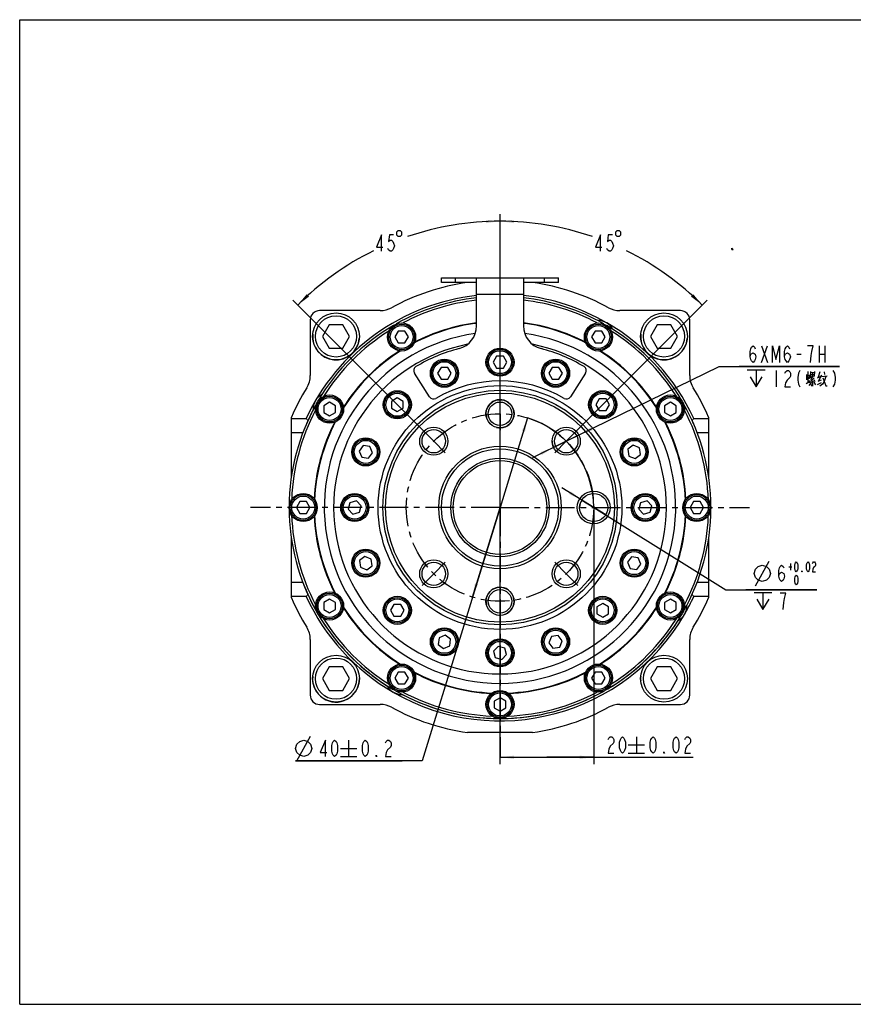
# Model space of a CAD drawing. Header units: millimetres. Extents: x 0 to 297, y 0 to 210.
# Tile 1 of 2: x 0 to 178, y 0 to 210. Entities that reach past the tile are written whole.
import ezdxf

# ---------------------------------------------------------------- set-up
doc = ezdxf.new("R2010")
doc.units = ezdxf.units.MM
doc.header["$LTSCALE"] = 16.335
doc.linetypes.add('CENTER', pattern=[0.6, 0.375, -0.075, 0.075, -0.075])
doc.layers.get('0').update_dxf_attribs({"linetype": 'CONTINUOUS'})
for name, color, linetype in [('14ALL_DIM', 7, 'CONTINUOUS'), ('304104000184_DXF_AXIS', 7, 'CONTINUOUS'), ('304104000184DXF_CONTINUOUS_LINE', 7, 'CONTINUOUS'), ('304104000576DXF_CONTINUOUS_LINE', 7, 'CONTINUOUS'), ('304105000344DXF_CONTINUOUS_LINE', 7, 'CONTINUOUS'), ('304105000356DXF_CONTINUOUS_LINE', 7, 'CONTINUOUS'), ('304302000002DXF_CONTINUOUS_LINE', 7, 'CONTINUOUS'), ('501023000039DXF_CONTINUOUS_LINE', 7, 'CONTINUOUS'), ('501023000061DXF_CONTINUOUS_LINE', 7, 'CONTINUOUS'), ('501023000127DXF_CONTINUOUS_LINE', 7, 'CONTINUOUS'), ('501023000135DXF_CONTINUOUS_LINE', 7, 'CONTINUOUS'), ('504001000007DXF_CONTINUOUS_LINE', 7, 'CONTINUOUS'), ('604006000006DXF_CONTINUOUS_LINE', 7, 'CONTINUOUS'), ('604006000009DXF_CONTINUOUS_LINE', 7, 'CONTINUOUS'), ('FALAN_DXF_DIMENSION', 7, 'CONTINUOUS'), ('FALAN_DXF_FORMAT', 7, 'CONTINUOUS')]:
    doc.layers.add(name, color=color, linetype=linetype)
doc.styles.get("Standard").update_dxf_attribs({"font": 'txt', "width": 0.7})
doc.dimstyles.new('DIMSTYLE_1', dxfattribs={"dimtxt": 3.5, "dimasz": 3, "dimexe": 1.5, "dimexo": 0, "dimgap": 1.75, "dimtad": 0, "dimtih": 1, "dimtoh": 1, "dimdec": 1, "dimdsep": 46, "dimtxsty": 'Standard', "dimblk": '_FILLED', "dimblk1": '_FILLED', "dimblk2": '_FILLED', "dimcen": 0.09, "dimclrt": 5, "dimazin": 2, "dimtp": 0.5, "dimtm": 0.5, "dimtfac": 1, "dimtdec": 65535, "dimtofl": 0, "dimtmove": 0, "dimatfit": 3, "dimldrblk": '_FILLED', "dimfxl": 0, "dimtolj": 1, "dimarcsym": 0})
doc.dimstyles.new('DIMSTYLE_2', dxfattribs={"dimtxt": 3.5, "dimasz": 3, "dimexe": 1.5, "dimexo": 0, "dimtad": 1, "dimdsep": 46, "dimtxsty": 'Standard', "dimblk": '_FILLED', "dimblk1": '_FILLED', "dimblk2": '_FILLED', "dimcen": 0.09, "dimclrt": 5, "dimazin": 2, "dimtol": 1, "dimtp": 0.015, "dimtfac": 0.6, "dimtmove": 0, "dimatfit": 2, "dimldrblk": '_FILLED', "dimfxl": 0, "dimtolj": 1, "dimarcsym": 0})
doc.dimstyles.new('DIMSTYLE_3', dxfattribs={"dimtxt": 3.5, "dimasz": 3, "dimexe": 1.5, "dimexo": 0, "dimtad": 1, "dimdsep": 46, "dimtxsty": 'Standard', "dimblk": '_FILLED', "dimblk1": '_FILLED', "dimblk2": '_FILLED', "dimcen": 0.09, "dimclrt": 5, "dimazin": 2, "dimtp": 0.1, "dimtm": 0.1, "dimtfac": 1, "dimtmove": 0, "dimatfit": 2, "dimldrblk": '_FILLED', "dimfxl": 0, "dimtolj": 1, "dimarcsym": 0})
doc.dimstyles.new('DIMSTYLE_4', dxfattribs={"dimtxt": 3.5, "dimasz": 3, "dimexe": 1.5, "dimexo": 0, "dimgap": 0.875, "dimtad": 1, "dimdsep": 46, "dimtxsty": 'Standard', "dimblk": '_FILLED', "dimblk1": '_FILLED', "dimblk2": '_FILLED', "dimcen": 0.09, "dimclrt": 5, "dimazin": 2, "dimtol": 1, "dimtp": 0.02, "dimtm": 0.02, "dimtfac": 1, "dimtofl": 0, "dimtmove": 0, "dimatfit": 3, "dimldrblk": '_FILLED', "dimfxl": 0, "dimtolj": 1, "dimarcsym": 0})
doc.dimstyles.new('DIMSTYLE_5', dxfattribs={"dimtxt": 3.5, "dimasz": 3, "dimexe": 1.5, "dimexo": 0, "dimtad": 1, "dimdsep": 46, "dimtxsty": 'Standard', "dimblk": '_FILLED', "dimblk1": '_FILLED', "dimblk2": '_FILLED', "dimcen": 0.09, "dimclrt": 5, "dimazin": 2, "dimtol": 1, "dimtp": 0.2, "dimtm": 0.2, "dimtfac": 1, "dimtmove": 0, "dimatfit": 2, "dimldrblk": '_FILLED', "dimfxl": 0, "dimtolj": 1, "dimarcsym": 0})

# ---------------------------------------------------------------- blocks, each defined once
blk = doc.blocks.new('*D1')
at = {"layer": 'FALAN_DXF_DIMENSION', "color": 2, "linetype": 'Continuous', "transparency": 16777216}
for p, q in [((102.51, 105.67), (102.51, 168.52)), ((88.37, 120.1), (58.27, 150.19))]:
    blk.add_line(p, q, dxfattribs=at)
for start, end in [(90, 108.8719), (116.226, 135)]:
    blk.add_arc((102.51, 105.95), 61.06, start, end, dxfattribs=at)
for points in [[(99.52, 166.59), (102.51, 167.02), (99.5, 167.29)], [(61.26, 151.45), (59.33, 149.13), (61.75, 150.95)]]:
    blk.add_solid(points, dxfattribs=at)
blk = doc.blocks.new('_FILLED')
at = {"color": 0, "linetype": 'ByBlock'}
blk.add_solid([(0, 0), (-1, 0.117), (-1, -0.117)], dxfattribs=at)
blk = doc.blocks.new('*D2')
at = {"layer": 'FALAN_DXF_DIMENSION', "color": 2, "linetype": 'Continuous', "transparency": 16777216}
for p, q in [((102.51, 159.24), (102.51, 168.52)), ((116.65, 120.1), (146.75, 150.19))]:
    blk.add_line(p, q, dxfattribs=at)
for start, end in [(71.1281, 90), (45, 63.774)]:
    blk.add_arc((102.51, 105.95), 61.06, start, end, dxfattribs=at)
for points in [[(105.52, 167.29), (102.51, 167.02), (105.5, 166.59)], [(143.27, 150.95), (145.69, 149.13), (143.75, 151.45)]]:
    blk.add_solid(points, dxfattribs=at)
blk = doc.blocks.new('*D3')
at = {"layer": 'FALAN_DXF_DIMENSION', "color": 2, "linetype": 'Continuous', "transparency": 16777216}
for p, q in [((122.51, 105.95), (115.72, 110.18)), ((119.96, 107.54), (122.51, 105.95)), ((125.06, 104.37), (122.51, 105.95)), ((122.51, 105.95), (150.73, 88.41)), ((150.73, 88.41), (170.14, 88.41)), ((170.14, 88.41), (154.98, 88.41))]:
    blk.add_line(p, q, dxfattribs=at)
at = {"layer": 'FALAN_DXF_DIMENSION', "color": 2, "linetype": 'Continuous', "transparency": 16777216, "xscale": 3, "yscale": 3, "zscale": 3}
for p, rotation in [((119.96, 107.54), 328.1248035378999), ((125.06, 104.37), 148.1248035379)]:
    blk.add_blockref('_FILLED', p, dxfattribs=dict(at, rotation=rotation))
blk = doc.blocks.new('*D4')
at = {"layer": 'FALAN_DXF_DIMENSION', "color": 2, "linetype": 'Continuous', "transparency": 16777216}
for p, q in [((116.65, 120.1), (149.29, 136.04)), ((149.29, 136.04), (174.94, 136.04)), ((174.94, 136.04), (153.54, 136.04)), ((116.65, 120.1), (109.46, 116.58)), ((113.96, 118.78), (116.65, 120.1)), ((119.35, 121.41), (116.65, 120.1))]:
    blk.add_line(p, q, dxfattribs=at)
at = {"layer": 'FALAN_DXF_DIMENSION', "color": 2, "linetype": 'Continuous', "transparency": 16777216, "xscale": 3, "yscale": 3, "zscale": 3}
for p, rotation in [((119.35, 121.41), 206.0433700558), ((113.96, 118.78), 26.0433700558)]:
    blk.add_blockref('_FILLED', p, dxfattribs=dict(at, rotation=rotation))
blk = doc.blocks.new('*D5')
at = {"layer": 'FALAN_DXF_DIMENSION', "color": 2, "linetype": 'Continuous', "transparency": 16777216}
for p, q in [((102.51, 51.19), (102.51, 105.52)), ((122.51, 105.95), (122.51, 51.19)), ((102.51, 52.69), (112.51, 52.69)), ((122.51, 52.69), (112.51, 52.69)), ((112.51, 52.69), (143.76, 52.69))]:
    blk.add_line(p, q, dxfattribs=at)
at = {"layer": 'FALAN_DXF_DIMENSION', "color": 2, "linetype": 'Continuous', "transparency": 16777216, "xscale": 3, "yscale": 3, "zscale": 3, "rotation": 180}
blk.add_blockref('_FILLED', (102.51, 52.69), dxfattribs=at)
at = {"layer": 'FALAN_DXF_DIMENSION', "color": 2, "linetype": 'Continuous', "transparency": 16777216, "xscale": 3, "yscale": 3, "zscale": 3}
blk.add_blockref('_FILLED', (122.51, 52.69), dxfattribs=at)
blk = doc.blocks.new('*D6')
at = {"layer": 'FALAN_DXF_DIMENSION', "color": 2, "linetype": 'Continuous', "transparency": 16777216}
for p, q in [((108.4, 125.07), (102.51, 105.95)), ((102.51, 105.95), (85.88, 51.96)), ((96.62, 86.84), (102.51, 105.95)), ((85.88, 51.96), (58.88, 51.96)), ((58.88, 51.96), (81.63, 51.96))]:
    blk.add_line(p, q, dxfattribs=at)
at = {"layer": 'FALAN_DXF_DIMENSION', "color": 2, "linetype": 'Continuous', "transparency": 16777216, "xscale": 3, "yscale": 3, "zscale": 3}
for p, rotation in [((108.4, 125.07), 72.8831574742), ((96.62, 86.84), 252.8831574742)]:
    blk.add_blockref('_FILLED', p, dxfattribs=dict(at, rotation=rotation))

msp = doc.modelspace()

# ---------------------------------------------------------------- linework, layer by layer
at = {"color": 2, "linetype": 'Continuous'}
msp.add_line((152.2947, 160.9543), (152.0088, 161.2599), dxfattribs=at)
at = {"layer": '14ALL_DIM', "color": 2, "linetype": 'Continuous'}
for centre, radius, start, end in [((102.5088, 105.9543), 20, 0, 72.883157), ((116.6509, 120.0964), 3, 180, 206.043677), ((122.5088, 105.9543), 3, 148.124602, 180)]:
    msp.add_arc(centre, radius, start, end, dxfattribs=at)
at = {"layer": '304104000184_DXF_AXIS', "color": 7, "linetype": 'CENTER'}
for p, q in [((102.5088, 129.4543), (102.5088, 159.2362)), ((102.5088, 125.9543), (102.5088, 129.4543)), ((102.5088, 125.9543), (102.5088, 122.4543)), ((88.3666, 120.0964), (85.8918, 122.5713)), ((102.5088, 105.9543), (102.5088, 122.4543)), ((116.6509, 120.0964), (119.1258, 122.5713)), ((88.3666, 120.0964), (90.8415, 117.6215)), ((116.6509, 120.0964), (114.176, 117.6215)), ((102.5088, 105.9543), (49.2268, 105.9543)), ((102.5088, 105.9543), (102.5088, 52.6723)), ((102.5088, 105.9543), (155.7907, 105.9543)), ((88.3666, 91.8121), (90.8415, 94.287)), ((116.6509, 91.8121), (114.176, 94.287)), ((88.3666, 91.8121), (85.8918, 89.3372)), ((116.6509, 91.8121), (119.1258, 89.3372))]:
    msp.add_line(p, q, dxfattribs=at)
msp.add_circle((102.5088, 105.9543), 20, dxfattribs=at)
at = {"layer": '304104000184DXF_CONTINUOUS_LINE', "color": 7, "linetype": 'Continuous'}
for centre, radius in [((102.5088, 105.9543), 26), ((102.5088, 105.9543), 25), ((102.5088, 105.9543), 24.4227), ((102.5088, 125.9543), 3), ((102.5088, 125.9543), 2.5), ((88.3666, 120.0964), 3), ((88.3666, 120.0964), 2.5), ((116.6509, 120.0964), 3), ((116.6509, 120.0964), 2.5), ((102.5088, 105.9543), 13.0773), ((102.5088, 105.9543), 12.5), ((102.5088, 105.9543), 10.5), ((102.5088, 105.9543), 10), ((122.5088, 105.9543), 3.4999), ((122.5088, 105.9543), 3), ((88.3666, 91.8121), 3), ((116.6509, 91.8121), 3), ((88.3666, 91.8121), 2.5), ((116.6509, 91.8121), 2.5), ((102.5088, 85.9543), 3), ((102.5088, 85.9543), 2.5)]:
    msp.add_circle(centre, radius, dxfattribs=at)
for radius, start, end in [(37.5, 98.129823, 81.870176), (35.5, 101.270642, 78.729326)]:
    msp.add_arc((102.5088, 105.9543), radius, start, end, dxfattribs=at)
at = {"layer": '304104000184DXF_CONTINUOUS_LINE', "color": 2, "linetype": 'Continuous'}
for centre in [(102.5088, 125.9543), (102.5088, 85.9543)]:
    msp.add_arc(centre, 3, 255, 195, dxfattribs=at)
at = {"layer": '304104000576DXF_CONTINUOUS_LINE', "color": 7, "linetype": 'Continuous'}
for p, q in [((76.95, 147.9543), (64.0088, 147.9543)), ((141.0088, 147.9543), (128.0675, 147.9543)), ((62.0088, 145.9543), (62.0088, 134.0967)), ((143.0088, 134.0967), (143.0088, 145.9543)), ((58.0088, 112.3813), (58.0088, 125.2416)), ((58.0088, 124.9543), (61.1659, 124.9543)), ((143.8517, 124.9543), (147.0088, 124.9543)), ((147.0088, 125.2416), (147.0088, 112.3795)), ((58.0088, 121.9543), (60.4493, 121.9543)), ((144.5683, 121.9543), (147.0088, 121.9543)), ((58.0088, 86.667), (58.0088, 99.529)), ((147.0088, 99.5272), (147.0088, 86.667)), ((60.4493, 89.9543), (58.0088, 89.9543)), ((147.0088, 89.9543), (144.5683, 89.9543)), ((61.1655, 86.9543), (58.0088, 86.9543)), ((147.0088, 86.9543), (143.8517, 86.9543)), ((62.0088, 77.8118), (62.0088, 65.9543)), ((143.0088, 65.9543), (143.0088, 77.8118)), ((64.0088, 63.9543), (76.95, 63.9543)), ((128.0675, 63.9543), (141.0088, 63.9543)), ((109.455, 57.9543), (95.5626, 57.9543))]:
    msp.add_line(p, q, dxfattribs=at)
for points in [[(61.1659, 124.9543), (61.3268, 124.7036), (61.4875, 124.4544)], [(143.5301, 124.4544), (143.6906, 124.7034), (143.8517, 124.9543)], [(61.4874, 87.4544), (61.3266, 87.205), (61.1655, 86.9543)], [(143.8517, 86.9543), (143.6906, 87.205), (143.53, 87.4541)]]:
    msp.add_lwpolyline(points, dxfattribs=at)
for centre, radius, start, end in [((102.5088, 105.9543), 48.5, 98.234279, 118.537494), ((102.5088, 105.9543), 48.5, 61.462506, 81.765721), ((102.5088, 105.9543), 45.4998, 96.315936, 155.31785), ((102.5088, 105.9543), 45.5, 60, 83.683831), ((64.0088, 145.9543), 2, 90, 180), ((76.95, 152.9543), 5, 270, 298.537494), ((128.0675, 152.9543), 5, 241.462506, 270), ((141.0088, 145.9543), 2, 0, 90), ((123.5088, 142.3273), 3.5, 27.788741, 92.211259), ((102.5088, 105.9543), 45.4999, 24.682126, 59.960045), ((102.5088, 105.9543), 45, 50.649847, 51.717032), ((57.0088, 134.0967), 5, 328.262531, 360), ((148.0088, 134.0967), 5, 180, 211.737469), ((102.5088, 105.9543), 48.5, 148.262531, 156.567006), ((102.5088, 105.9543), 48.5, 23.432994, 31.737469), ((66.1357, 126.9543), 3.5, 117.788741, 182.211259), ((102.5088, 105.9543), 45, 152.376099, 156.644763), ((102.5088, 105.9543), 45, 23.383933, 24.274836), ((102.5088, 105.9543), 45, 200.827497, 209.916327), ((102.5088, 105.9543), 48.5, 203.432994, 211.737469), ((102.5088, 105.9543), 45.5002, 204.68195, 239.93768), ((102.5088, 105.9543), 45.4998, 330.04388, 335.317858), ((102.5088, 105.9543), 48.5, 328.262531, 336.567006), ((138.8818, 84.9543), 3.5, 297.788741, 2.211259), ((102.5088, 105.9543), 45, 210.014517, 226.293249), ((102.5088, 105.9543), 45.4998, 240.053474, 329.953522), ((57.0088, 77.8118), 5, 0, 31.737469), ((102.5088, 105.9543), 45, 300.775856, 327.623901), ((148.0088, 77.8118), 5, 148.262531, 180), ((102.5088, 105.9543), 45, 227.837633, 237.623901), ((81.5088, 69.5812), 3.5, 207.788741, 272.211259), ((64.0088, 65.9543), 2, 180, 270), ((102.5088, 105.9543), 45, 242.376099, 269.238071), ((102.5088, 105.9543), 45, 270.367644, 299.569405), ((141.0088, 65.9543), 2, 270, 360), ((76.95, 58.9543), 5, 61.462506, 90), ((102.5088, 105.9543), 48.5, 241.462506, 261.765721), ((102.5088, 105.9543), 48.5, 278.234279, 298.537494), ((128.0675, 58.9543), 5, 90, 118.537494)]:
    msp.add_arc(centre, radius, start, end, dxfattribs=at)
at = {"layer": '304105000344DXF_CONTINUOUS_LINE', "color": 7, "linetype": 'Continuous'}
for p, q in [((90.0088, 153.9543), (90.0088, 154.9543)), ((90.0088, 154.9543), (97.5088, 154.9543)), ((97.5088, 153.9543), (90.0088, 153.9543)), ((107.5088, 154.9543), (115.0088, 154.9543)), ((115.0088, 153.9543), (107.5088, 153.9543)), ((115.0088, 153.9543), (115.0088, 154.9543))]:
    msp.add_line(p, q, dxfattribs=at)
at = {"layer": '304105000344DXF_CONTINUOUS_LINE', "color": 9, "linetype": 'Continuous'}
for p, q in [((93.0088, 153.9543), (93.0088, 154.9543)), ((112.0088, 153.9543), (112.0088, 154.9543))]:
    msp.add_line(p, q, dxfattribs=at)
at = {"layer": '304105000356DXF_CONTINUOUS_LINE', "color": 7, "linetype": 'Continuous'}
for p, q in [((97.5088, 144.6841), (97.5088, 154.9543)), ((97.5088, 154.9543), (107.5088, 154.9543)), ((107.5088, 154.9543), (107.5088, 144.6841)), ((87.474, 129.5541), (84.2485, 134.6172)), ((120.7691, 134.6172), (117.5436, 129.5541))]:
    msp.add_line(p, q, dxfattribs=at)
at = {"layer": '304105000356DXF_CONTINUOUS_LINE', "color": 9, "linetype": 'Continuous'}
msp.add_line((97.5088, 151.4543), (107.5088, 151.4543), dxfattribs=at)
at = {"layer": '304105000356DXF_CONTINUOUS_LINE', "color": 7, "linetype": 'Continuous'}
for centre, radius, start, end in [((92.5088, 144.6841), 5, 284.477512, 360), ((112.5088, 144.6841), 5, 180, 255.522488), ((102.5088, 105.9543), 35, 104.477512, 120.814587), ((102.5088, 105.9543), 35, 59.185413, 75.522488), ((85.0919, 135.1545), 1, 120.814587, 212.5), ((119.9257, 135.1545), 1, 327.5, 59.185413), ((102.5088, 105.9543), 27, 59.546713, 120.453287), ((88.3174, 130.0914), 1, 212.5, 300.453287), ((116.7002, 130.0914), 1, 239.546713, 327.5)]:
    msp.add_arc(centre, radius, start, end, dxfattribs=at)
at = {"layer": '304302000002DXF_CONTINUOUS_LINE', "color": 7, "linetype": 'Continuous'}
for radius, start, end in [(45, 96.384208, 119.463549), (45, 60.539896, 83.615771), (39.6, 97.272246, 117.650161), (39.7, 97.253776, 117.460616), (39.7, 62.538066, 82.746224), (39.6, 62.352412, 82.727754), (45, 120.381949, 149.445367), (45, 30.567194, 59.600266), (39.7, 122.538066, 147.423641), (39.6, 122.352412, 147.626594), (39.6, 32.374728, 57.650161), (39.7, 32.58004, 57.460616), (45, 150.533867, 179.714395), (45, 0.121579, 29.473075), (39.7, 152.58004, 177.446586), (39.6, 152.374728, 177.63635), (39.6, 2.366227, 27.626594), (39.7, 2.552094, 27.423641), (45, 180.121579, 209.473075), (45, 330.533867, 359.714395), (39.7, 182.552094, 207.423641), (39.6, 182.366227, 207.626594), (39.6, 332.374728, 357.63635), (39.7, 332.58004, 357.446586), (39.7, 212.58004, 237.460616), (39.6, 212.374728, 237.650161), (39.6, 302.352412, 327.626594), (39.7, 302.538066, 327.423641), (45, 210.567194, 239.600266), (45, 300.381949, 329.445367), (39.6, 242.352412, 267.626594), (39.7, 242.538066, 267.423641), (39.6, 272.374728, 297.650161), (39.7, 272.58004, 297.460616), (45, 240.539896, 299.463549)]:
    msp.add_arc((102.5088, 105.9543), radius, start, end, dxfattribs=at)
at = {"layer": '304302000002DXF_CONTINUOUS_LINE', "color": 9, "linetype": 'Continuous'}
for start, end in [(96.456141, 117.756182), (62.247993, 83.543826), (122.248714, 147.797881), (32.208911, 57.753632), (152.206266, 177.602843), (2.018466, 27.797671), (182.018466, 207.797671), (332.206266, 357.602843), (212.208911, 237.753632), (302.248714, 327.797881), (242.247993, 267.740954), (272.26062, 297.756182)]:
    msp.add_arc((102.5088, 105.9543), 44.5, start, end, dxfattribs=at)
at = {"layer": '501023000039DXF_CONTINUOUS_LINE', "color": 7, "linetype": 'Continuous'}
for p, q in [((66.0654, 144.9543), (64.622, 142.4543)), ((68.9522, 144.9543), (66.0654, 144.9543)), ((70.3955, 142.4543), (68.9522, 144.9543)), ((136.0654, 144.9543), (134.622, 142.4543)), ((138.9522, 144.9543), (136.0654, 144.9543)), ((140.3955, 142.4543), (138.9522, 144.9543)), ((64.622, 142.4543), (66.0654, 139.9543)), ((68.9522, 139.9543), (70.3955, 142.4543)), ((134.622, 142.4543), (136.0654, 139.9543)), ((138.9522, 139.9543), (140.3955, 142.4543)), ((66.0654, 139.9543), (68.9522, 139.9543)), ((136.0654, 139.9543), (138.9522, 139.9543)), ((66.0654, 71.9543), (64.622, 69.4543)), ((68.9522, 71.9543), (66.0654, 71.9543)), ((70.3955, 69.4543), (68.9522, 71.9543)), ((136.0654, 71.9543), (134.622, 69.4543)), ((138.9522, 71.9543), (136.0654, 71.9543)), ((140.3955, 69.4543), (138.9522, 71.9543)), ((64.622, 69.4543), (66.0654, 66.9543)), ((68.9522, 66.9543), (70.3955, 69.4543)), ((134.622, 69.4543), (136.0654, 66.9543)), ((138.9522, 66.9543), (140.3955, 69.4543)), ((66.0654, 66.9543), (68.9522, 66.9543)), ((136.0654, 66.9543), (138.9522, 66.9543))]:
    msp.add_line(p, q, dxfattribs=at)
for centre in [(67.5088, 142.4543), (137.5088, 142.4543), (67.5088, 69.4543), (137.5088, 69.4543)]:
    msp.add_circle(centre, 5, dxfattribs=at)
at = {"layer": '501023000039DXF_CONTINUOUS_LINE', "color": 9, "linetype": 'Continuous'}
for centre in [(67.5088, 142.4543), (137.5088, 142.4543), (67.5088, 69.4543), (137.5088, 69.4543)]:
    msp.add_circle(centre, 4.4, dxfattribs=at)
at = {"layer": '501023000061DXF_CONTINUOUS_LINE', "color": 7, "linetype": 'Continuous'}
for p, q in [((80.7871, 143.5773), (80.0654, 142.3273)), ((82.2305, 143.5773), (80.7871, 143.5773)), ((82.9522, 142.3273), (82.2305, 143.5773)), ((122.7871, 143.5773), (122.0654, 142.3273)), ((124.2305, 143.5773), (122.7871, 143.5773)), ((124.9522, 142.3273), (124.2305, 143.5773)), ((80.0654, 142.3273), (80.7871, 141.0773)), ((80.7871, 141.0773), (82.2305, 141.0773)), ((82.2305, 141.0773), (82.9522, 142.3273)), ((122.0654, 142.3273), (122.7871, 141.0773)), ((122.7871, 141.0773), (124.2305, 141.0773)), ((124.2305, 141.0773), (124.9522, 142.3273)), ((66.1357, 128.3976), (64.8857, 127.6759)), ((67.3857, 127.6759), (66.1357, 128.3976)), ((138.8818, 128.3976), (137.6318, 127.6759)), ((140.1318, 127.6759), (138.8818, 128.3976)), ((64.8857, 127.6759), (64.8857, 126.2326)), ((64.8857, 126.2326), (66.1357, 125.5109)), ((66.1357, 125.5109), (67.3857, 126.2326)), ((67.3857, 126.2326), (67.3857, 127.6759)), ((137.6318, 127.6759), (137.6318, 126.2326)), ((137.6318, 126.2326), (138.8818, 125.5109)), ((138.8818, 125.5109), (140.1318, 126.2326)), ((140.1318, 126.2326), (140.1318, 127.6759)), ((59.7871, 107.2043), (59.0654, 105.9543)), ((61.2305, 107.2043), (59.7871, 107.2043)), ((61.9522, 105.9543), (61.2305, 107.2043)), ((143.7871, 107.2043), (143.0654, 105.9543)), ((145.2305, 107.2043), (143.7871, 107.2043)), ((145.9522, 105.9543), (145.2305, 107.2043)), ((59.0654, 105.9543), (59.7871, 104.7043)), ((61.2305, 104.7043), (61.9522, 105.9543)), ((143.0654, 105.9543), (143.7871, 104.7043)), ((145.2305, 104.7043), (145.9522, 105.9543)), ((59.7871, 104.7043), (61.2305, 104.7043)), ((143.7871, 104.7043), (145.2305, 104.7043)), ((66.1357, 86.3976), (64.8857, 85.6759)), ((67.3857, 85.6759), (66.1357, 86.3976)), ((138.8818, 86.3976), (137.6318, 85.6759)), ((140.1318, 85.6759), (138.8818, 86.3976)), ((64.8857, 85.6759), (64.8857, 84.2326)), ((64.8857, 84.2326), (66.1357, 83.5109)), ((66.1357, 83.5109), (67.3857, 84.2326)), ((67.3857, 84.2326), (67.3857, 85.6759)), ((137.6318, 85.6759), (137.6318, 84.2326)), ((137.6318, 84.2326), (138.8818, 83.5109)), ((138.8818, 83.5109), (140.1318, 84.2326)), ((140.1318, 84.2326), (140.1318, 85.6759)), ((80.7871, 70.8312), (80.0654, 69.5812)), ((80.0654, 69.5812), (80.7871, 68.3312)), ((82.2305, 70.8312), (80.7871, 70.8312)), ((82.9522, 69.5812), (82.2305, 70.8312)), ((82.2305, 68.3312), (82.9522, 69.5812)), ((122.7871, 70.8312), (122.0654, 69.5812)), ((122.0654, 69.5812), (122.7871, 68.3312)), ((124.2305, 70.8312), (122.7871, 70.8312)), ((124.9522, 69.5812), (124.2305, 70.8312)), ((124.2305, 68.3312), (124.9522, 69.5812)), ((80.7871, 68.3312), (82.2305, 68.3312)), ((122.7871, 68.3312), (124.2305, 68.3312)), ((102.5088, 65.3976), (101.2588, 64.6759)), ((103.7588, 64.6759), (102.5088, 65.3976)), ((101.2588, 64.6759), (101.2588, 63.2326)), ((101.2588, 63.2326), (102.5088, 62.5109)), ((102.5088, 62.5109), (103.7588, 63.2326)), ((103.7588, 63.2326), (103.7588, 64.6759))]:
    msp.add_line(p, q, dxfattribs=at)
for centre in [(81.5088, 142.3273), (123.5088, 142.3273), (66.1357, 126.9543), (138.8818, 126.9543), (60.5088, 105.9543), (144.5088, 105.9543), (66.1357, 84.9543), (138.8818, 84.9543), (81.5088, 69.5812), (123.5088, 69.5812), (102.5088, 63.9543)]:
    msp.add_circle(centre, 2.75, dxfattribs=at)
at = {"layer": '501023000061DXF_CONTINUOUS_LINE', "color": 9, "linetype": 'Continuous'}
for centre in [(81.5088, 142.3273), (123.5088, 142.3273), (66.1357, 126.9543), (138.8818, 126.9543), (60.5088, 105.9543), (144.5088, 105.9543), (66.1357, 84.9543), (138.8818, 84.9543), (81.5088, 69.5812), (123.5088, 69.5812), (102.5088, 63.9543)]:
    msp.add_circle(centre, 2.45, dxfattribs=at)
at = {"layer": '501023000127DXF_CONTINUOUS_LINE', "color": 7, "linetype": 'Continuous'}
for p, q in [((80.5885, 129.3179), (79.3385, 128.5963)), ((79.3385, 128.5963), (79.3385, 127.1529)), ((81.8385, 128.5963), (80.5885, 129.3179)), ((81.8385, 127.1529), (81.8385, 128.5963)), ((123.7074, 129.1246), (122.9857, 127.8746)), ((125.1508, 129.1246), (123.7074, 129.1246)), ((125.8725, 127.8746), (125.1508, 129.1246)), ((79.3385, 127.1529), (80.5885, 126.4312)), ((80.5885, 126.4312), (81.8385, 127.1529)), ((122.9857, 127.8746), (123.7074, 126.6246)), ((123.7074, 126.6246), (125.1508, 126.6246)), ((125.1508, 126.6246), (125.8725, 127.8746)), ((73.3162, 119.1509), (72.4375, 118.0058)), ((72.4375, 118.0058), (72.9898, 116.6723)), ((74.7472, 118.9625), (73.3162, 119.1509)), ((74.4209, 116.4839), (75.2995, 117.629)), ((75.2995, 117.629), (74.7472, 118.9625)), ((130.9606, 119.2485), (129.8155, 118.3698)), ((129.8155, 118.3698), (130.0039, 116.9388)), ((132.2942, 118.6961), (130.9606, 119.2485)), ((132.4826, 117.2651), (132.2942, 118.6961)), ((72.9898, 116.6723), (74.4209, 116.4839)), ((130.0039, 116.9388), (131.3374, 116.3864)), ((131.3374, 116.3864), (132.4826, 117.2651)), ((71.8824, 107.3484), (70.4882, 106.9749)), ((72.903, 106.3278), (71.8824, 107.3484)), ((133.8824, 107.3484), (132.4882, 106.9749)), ((134.903, 106.3278), (133.8824, 107.3484)), ((70.4882, 106.9749), (70.1146, 105.5807)), ((70.1146, 105.5807), (71.1352, 104.5601)), ((72.5294, 104.9336), (72.903, 106.3278)), ((132.4882, 106.9749), (132.1146, 105.5807)), ((132.1146, 105.5807), (133.1352, 104.5601)), ((134.5294, 104.9336), (134.903, 106.3278)), ((71.1352, 104.5601), (72.5294, 104.9336)), ((133.1352, 104.5601), (134.5294, 104.9336)), ((73.6801, 95.5221), (72.535, 94.6434)), ((72.535, 94.6434), (72.7234, 93.2124)), ((75.0136, 94.9697), (73.6801, 95.5221)), ((75.202, 93.5387), (75.0136, 94.9697)), ((130.5967, 95.4246), (129.718, 94.2795)), ((132.0277, 95.2362), (130.5967, 95.4246)), ((132.5801, 93.9027), (132.0277, 95.2362)), ((72.7234, 93.2124), (74.0569, 92.66)), ((74.0569, 92.66), (75.202, 93.5387)), ((129.718, 94.2795), (130.2704, 92.946)), ((130.2704, 92.946), (131.7014, 92.7576)), ((131.7014, 92.7576), (132.5801, 93.9027)), ((79.8668, 85.2839), (79.1451, 84.0339)), ((79.1451, 84.0339), (79.8668, 82.7839)), ((81.3102, 85.2839), (79.8668, 85.2839)), ((82.0318, 84.0339), (81.3102, 85.2839)), ((81.3102, 82.7839), (82.0318, 84.0339)), ((124.4291, 85.4773), (123.1791, 84.7556)), ((123.1791, 84.7556), (123.1791, 83.3123)), ((125.6791, 84.7556), (124.4291, 85.4773)), ((125.6791, 83.3123), (125.6791, 84.7556)), ((79.8668, 82.7839), (81.3102, 82.7839)), ((123.1791, 83.3123), (124.4291, 82.5906)), ((124.4291, 82.5906), (125.6791, 83.3123)), ((89.5005, 78.1927), (89.3121, 76.7616)), ((90.834, 78.745), (89.5005, 78.1927)), ((91.9791, 77.8663), (90.834, 78.745)), ((91.7907, 76.4353), (91.9791, 77.8663)), ((113.4933, 78.4591), (112.9409, 77.1256)), ((114.9243, 78.6475), (113.4933, 78.4591)), ((115.803, 77.5024), (114.9243, 78.6475)), ((89.3121, 76.7616), (90.4572, 75.883)), ((90.4572, 75.883), (91.7907, 76.4353)), ((102.1352, 76.3484), (101.1146, 75.3278)), ((103.5294, 75.9749), (102.1352, 76.3484)), ((103.903, 74.5807), (103.5294, 75.9749)), ((112.9409, 77.1256), (113.8196, 75.9805)), ((113.8196, 75.9805), (115.2506, 76.1689)), ((115.2506, 76.1689), (115.803, 77.5024)), ((101.1146, 75.3278), (101.4882, 73.9336)), ((101.4882, 73.9336), (102.8824, 73.5601)), ((102.8824, 73.5601), (103.903, 74.5807))]:
    msp.add_line(p, q, dxfattribs=at)
for centre in [(80.5885, 127.8746), (124.4291, 127.8746), (73.8685, 117.8174), (131.149, 117.8174), (71.5088, 105.9543), (133.5088, 105.9543), (73.8685, 94.0911), (131.149, 94.0911), (80.5885, 84.0339), (124.4291, 84.0339), (90.6456, 77.314), (114.372, 77.314), (102.5088, 74.9543)]:
    msp.add_circle(centre, 2.75, dxfattribs=at)
at = {"layer": '501023000127DXF_CONTINUOUS_LINE', "color": 9, "linetype": 'Continuous'}
for centre in [(80.5885, 127.8746), (124.4291, 127.8746), (73.8685, 117.8174), (131.149, 117.8174), (71.5088, 105.9543), (133.5088, 105.9543), (73.8685, 94.0911), (131.149, 94.0911), (80.5885, 84.0339), (124.4291, 84.0339), (90.6456, 77.314), (114.372, 77.314), (102.5088, 74.9543)]:
    msp.add_circle(centre, 2.45, dxfattribs=at)
at = {"layer": '501023000135DXF_CONTINUOUS_LINE', "color": 7, "linetype": 'Continuous'}
for p, q in [((101.7871, 138.2043), (101.0654, 136.9543)), ((101.0654, 136.9543), (101.7871, 135.7043)), ((103.2305, 138.2043), (101.7871, 138.2043)), ((103.9522, 136.9543), (103.2305, 138.2043)), ((103.2305, 135.7043), (103.9522, 136.9543)), ((89.9239, 135.8445), (89.2022, 134.5945)), ((89.2022, 134.5945), (89.9239, 133.3445)), ((91.3673, 135.8445), (89.9239, 135.8445)), ((92.089, 134.5945), (91.3673, 135.8445)), ((91.3673, 133.3445), (92.089, 134.5945)), ((101.7871, 135.7043), (103.2305, 135.7043)), ((113.6503, 135.8445), (112.9286, 134.5945)), ((112.9286, 134.5945), (113.6503, 133.3445)), ((115.0937, 135.8445), (113.6503, 135.8445)), ((115.8153, 134.5945), (115.0937, 135.8445)), ((115.0937, 133.3445), (115.8153, 134.5945)), ((89.9239, 133.3445), (91.3673, 133.3445)), ((113.6503, 133.3445), (115.0937, 133.3445))]:
    msp.add_line(p, q, dxfattribs=at)
for centre in [(102.5088, 136.9543), (90.6456, 134.5945), (114.372, 134.5945)]:
    msp.add_circle(centre, 2.75, dxfattribs=at)
at = {"layer": '501023000135DXF_CONTINUOUS_LINE', "color": 9, "linetype": 'Continuous'}
for centre in [(102.5088, 136.9543), (90.6456, 134.5945), (114.372, 134.5945)]:
    msp.add_circle(centre, 2.45, dxfattribs=at)
at = {"layer": '504001000007DXF_CONTINUOUS_LINE', "color": 7, "linetype": 'Continuous'}
for q in [(152.0088, 161.2599), (152.2947, 160.9543)]:
    msp.add_line((152.0088, 160.9543), q, dxfattribs=at)
at = {"layer": '604006000006DXF_CONTINUOUS_LINE', "color": 7, "linetype": 'Continuous'}
for centre, end in [((67.5088, 142.4543), 354.659749), ((137.5088, 142.4543), 354.659749), ((67.5088, 69.4543), 360), ((137.5088, 69.4543), 185.347029)]:
    msp.add_arc(centre, 5, 174.659749, end, dxfattribs=at)
at = {"layer": '604006000009DXF_CONTINUOUS_LINE', "color": 7, "linetype": 'Continuous'}
for centre in [(81.5088, 142.3273), (123.5088, 142.3273), (102.5088, 136.9543), (90.6456, 134.5945), (114.372, 134.5945), (80.5885, 127.8746), (124.4291, 127.8746), (66.1357, 126.9543), (138.8818, 126.9543), (73.8685, 117.8174), (131.149, 117.8174), (60.5088, 105.9543), (71.5088, 105.9543), (133.5088, 105.9543), (144.5088, 105.9543), (73.8685, 94.0911), (131.149, 94.0911), (66.1357, 84.9543), (80.5885, 84.0339), (124.4291, 84.0339), (138.8818, 84.9543), (90.6456, 77.314), (114.372, 77.314), (102.5088, 74.9543), (81.5088, 69.5812), (123.5088, 69.5812), (102.5088, 63.9543)]:
    msp.add_circle(centre, 3, dxfattribs=at)
at = {"layer": 'FALAN_DXF_DIMENSION', "color": 5, "linetype": 'Continuous'}
for p, q in [((158.3475, 136.9189), (159.5725, 140.4189)), ((158.3475, 140.4189), (159.5725, 136.9189)), ((165.8506, 138.6689), (166.7694, 138.6689)), ((170.5975, 140.4189), (170.5975, 136.9189)), ((170.5975, 138.6689), (171.8225, 138.6689)), ((171.8225, 140.4189), (171.8225, 136.9189)), ((155.285, 135.3147), (159.0767, 135.3147)), ((157.1809, 135.3147), (157.1809, 131.6689)), ((161.4684, 135.1689), (161.4684, 131.6689)), ((168.235, 134.9431), (168.235, 132.6286)), ((168.76, 134.9431), (168.76, 133.6447)), ((168.76, 134.7173), (169.5767, 134.8302)), ((169.1683, 134.7738), (169.1683, 133.927)), ((169.635, 134.9431), (169.5767, 133.9834)), ((170.8017, 134.8867), (170.3933, 133.7576)), ((171.6767, 134.8867), (171.7933, 134.3221)), ((167.8267, 132.4028), (168.5267, 132.7979)), ((167.9433, 134.3221), (167.9433, 133.1931)), ((167.9433, 134.0963), (168.5267, 134.1528)), ((168.5267, 133.4754), (167.9433, 133.4189)), ((168.9934, 132.685), (168.41, 131.9512)), ((168.5267, 134.2657), (168.4684, 133.4754)), ((168.4684, 133.0802), (168.585, 132.5721)), ((168.7017, 132.9108), (169.5767, 132.9673)), ((169.635, 133.9834), (168.76, 133.8705)), ((168.76, 133.3625), (169.3433, 133.4189)), ((168.8184, 134.3221), (169.46, 134.3786)), ((169.5767, 133.6447), (168.8184, 132.9108)), ((169.2267, 133.8705), (168.8767, 133.3625)), ((169.46, 133.2496), (169.6934, 132.7979)), ((169.46, 132.685), (169.81, 132.1205)), ((170.2767, 133.6447), (170.9184, 133.927)), ((170.2767, 132.177), (171.0934, 132.6286)), ((170.3933, 132.9108), (171.0934, 133.1931)), ((171.0934, 134.1528), (170.51, 132.9673)), ((171.21, 133.8705), (172.3184, 134.0399)), ((157.0199, 89.281), (159.9366, 94.531)), ((164.1599, 93.306), (164.7899, 93.306)), ((164.4749, 94.006), (164.4749, 92.606)), ((156.7282, 87.8518), (160.5199, 87.8518)), ((158.624, 87.8518), (158.624, 84.206)), ((59.1725, 51.9607), (62.0892, 57.2107)), ((131.6267, 57.0633), (131.6267, 53.5633)), ((70.1975, 56.3357), (70.1975, 52.8357)), ((129.8767, 55.3133), (133.3767, 55.3133)), ((68.4475, 54.5857), (71.9475, 54.5857)), ((68.4475, 52.8357), (71.9475, 52.8357)), ((129.8767, 53.5633), (133.3767, 53.5633))]:
    msp.add_line(p, q, dxfattribs=at)
for points in [[(77.2091, 160.6181), (77.2091, 164.1181), (76.1372, 161.4931), (77.5153, 161.4931)], [(79.8122, 164.1181), (78.8935, 164.1181), (78.7403, 162.6598), (79.0466, 162.9515), (79.3528, 162.9515), (79.6591, 162.6598), (79.8122, 162.3681), (79.9653, 161.7848), (79.8122, 161.2015), (79.6591, 160.9098), (79.3528, 160.6181), (79.0466, 160.6181), (78.7403, 160.9098), (78.5872, 161.2015)], [(80.4247, 164.7015), (80.4247, 164.1181), (80.7164, 163.8265), (81.2997, 163.8265), (81.5914, 164.1181), (81.5914, 164.7015), (81.2997, 164.9931), (80.7164, 164.9931), (80.4247, 164.7015)], [(123.9439, 160.6181), (123.9439, 164.1181), (122.872, 161.4931), (124.2501, 161.4931)], [(126.547, 164.1181), (125.6283, 164.1181), (125.4751, 162.6598), (125.7814, 162.9515), (126.0876, 162.9515), (126.3939, 162.6598), (126.547, 162.3681), (126.7001, 161.7848), (126.547, 161.2015), (126.3939, 160.9098), (126.0876, 160.6181), (125.7814, 160.6181), (125.4751, 160.9098), (125.322, 161.2015)], [(127.1595, 164.7015), (127.1595, 164.1181), (127.4512, 163.8265), (128.0345, 163.8265), (128.3262, 164.1181), (128.3262, 164.7015), (128.0345, 164.9931), (127.4512, 164.9931), (127.1595, 164.7015)], [(155.8975, 138.0856), (156.0506, 138.6689), (156.51, 138.9606), (156.9694, 138.6689), (157.1225, 138.0856), (156.9694, 137.5022), (156.8163, 137.2106), (156.51, 136.9189), (156.2038, 137.2106), (156.0506, 137.5022), (155.8975, 138.0856), (155.8975, 139.2523), (156.0506, 139.8356), (156.2038, 140.1272), (156.51, 140.4189), (156.8163, 140.1272), (156.9694, 139.8356)], [(160.6444, 136.9189), (160.6444, 140.4189), (161.41, 137.5022), (162.1756, 140.4189), (162.1756, 136.9189)], [(163.2475, 138.0856), (163.4006, 138.6689), (163.86, 138.9606), (164.3194, 138.6689), (164.4725, 138.0856), (164.3194, 137.5022), (164.1663, 137.2106), (163.86, 136.9189), (163.5538, 137.2106), (163.4006, 137.5022), (163.2475, 138.0856), (163.2475, 139.2523), (163.4006, 139.8356), (163.5538, 140.1272), (163.86, 140.4189), (164.1663, 140.1272), (164.3194, 139.8356)], [(169.0663, 139.2523), (169.3725, 140.4189), (168.1475, 140.4189)], [(168.76, 136.9189), (168.9131, 138.3772), (169.0663, 139.2523)], [(163.3059, 134.5856), (163.459, 134.8773), (163.7652, 135.1689), (164.0715, 135.1689), (164.3777, 134.8773), (164.5309, 134.5856), (164.5309, 134.0022), (164.3777, 133.7106), (164.0715, 133.4189), (163.7652, 133.1272), (163.459, 132.5439), (163.3059, 131.6689), (164.5309, 131.6689)], [(166.5215, 135.1689), (166.2152, 134.5856), (166.0621, 133.7106), (166.0621, 133.1272), (166.2152, 132.2523), (166.5215, 131.6689)], [(173.5652, 135.1689), (173.8715, 134.5856), (174.0246, 133.7106), (174.0246, 133.1272), (173.8715, 132.2523), (173.5652, 131.6689)], [(155.8684, 133.8564), (157.1809, 131.6689), (158.4934, 133.8564)], [(169.2267, 132.9673), (169.2267, 131.8383), (168.935, 132.177)], [(172.0267, 133.8705), (171.6767, 132.8544), (171.3267, 132.2899), (170.8017, 131.8383)], [(171.385, 133.6447), (172.0267, 131.8947), (172.3184, 131.8947)], [(156.7282, 91.906), (157.0199, 92.781), (157.6032, 93.3643), (158.4782, 93.656), (159.3532, 93.3643), (159.9366, 92.781), (160.2282, 91.906), (159.9366, 91.031), (159.3532, 90.4477), (158.4782, 90.156), (157.6032, 90.4477), (157.0199, 91.031), (156.7282, 91.906)], [(162.0074, 91.3227), (162.1605, 91.906), (162.6199, 92.1977), (163.0793, 91.906), (163.2324, 91.3227), (163.0793, 90.7393), (162.9261, 90.4477), (162.6199, 90.156), (162.3136, 90.4477), (162.1605, 90.7393), (162.0074, 91.3227), (162.0074, 92.4893), (162.1605, 93.0727), (162.3136, 93.3643), (162.6199, 93.656), (162.9261, 93.3643), (163.0793, 93.0727)], [(165.7349, 92.256), (165.5774, 92.431), (165.4986, 92.606), (165.4199, 92.956), (165.4199, 93.656), (165.4986, 94.006), (165.5774, 94.181), (165.7349, 94.356), (165.8924, 94.181), (165.9711, 94.006), (166.0499, 93.656), (166.0499, 92.956), (165.9711, 92.606), (165.8924, 92.431), (165.7349, 92.256)], [(166.9949, 92.256), (166.9161, 92.256), (166.9161, 92.431), (166.9949, 92.256)], [(168.2549, 92.256), (168.0974, 92.431), (168.0187, 92.606), (167.9399, 92.956), (167.9399, 93.656), (168.0187, 94.006), (168.0974, 94.181), (168.2549, 94.356), (168.4124, 94.181), (168.4911, 94.006), (168.5699, 93.656), (168.5699, 92.956), (168.4911, 92.606), (168.4124, 92.431), (168.2549, 92.256)], [(169.1999, 94.006), (169.2786, 94.181), (169.4361, 94.356), (169.5936, 94.356), (169.7511, 94.181), (169.8299, 94.006), (169.8299, 93.656), (169.7511, 93.481), (169.5936, 93.306), (169.4361, 93.131), (169.2786, 92.781), (169.1999, 92.256), (169.8299, 92.256)], [(165.7349, 89.456), (165.5774, 89.631), (165.4986, 89.806), (165.4199, 90.156), (165.4199, 90.856), (165.4986, 91.206), (165.5774, 91.381), (165.7349, 91.556), (165.8924, 91.381), (165.9711, 91.206), (166.0499, 90.856), (166.0499, 90.156), (165.9711, 89.806), (165.8924, 89.631), (165.7349, 89.456)], [(157.3115, 86.3935), (158.624, 84.206), (159.9366, 86.3935)], [(163.2178, 86.5393), (163.5241, 87.706), (162.2991, 87.706)], [(162.9116, 84.206), (163.0647, 85.6643), (163.2178, 86.5393)], [(125.5892, 56.48), (125.7423, 56.7716), (126.0485, 57.0633), (126.3548, 57.0633), (126.661, 56.7716), (126.8142, 56.48), (126.8142, 55.8966), (126.661, 55.605)], [(128.6517, 53.5633), (128.3454, 53.855), (128.1923, 54.1466), (128.0392, 54.73), (128.0392, 55.8966), (128.1923, 56.48), (128.3454, 56.7716), (128.6517, 57.0633), (128.9579, 56.7716), (129.111, 56.48), (129.2642, 55.8966), (129.2642, 54.73), (129.111, 54.1466), (128.9579, 53.855), (128.6517, 53.5633)], [(135.185, 53.5633), (134.8787, 53.855), (134.7256, 54.1466), (134.5725, 54.73), (134.5725, 55.8966), (134.7256, 56.48), (134.8787, 56.7716), (135.185, 57.0633), (135.4912, 56.7716), (135.6444, 56.48), (135.7975, 55.8966), (135.7975, 54.73), (135.6444, 54.1466), (135.4912, 53.855), (135.185, 53.5633)], [(140.085, 53.5633), (139.7787, 53.855), (139.6256, 54.1466), (139.4725, 54.73), (139.4725, 55.8966), (139.6256, 56.48), (139.7787, 56.7716), (140.085, 57.0633), (140.3912, 56.7716), (140.5444, 56.48), (140.6975, 55.8966), (140.6975, 54.73), (140.5444, 54.1466), (140.3912, 53.855), (140.085, 53.5633)], [(141.9225, 56.48), (142.0756, 56.7716), (142.3819, 57.0633), (142.6881, 57.0633), (142.9944, 56.7716), (143.1475, 56.48), (143.1475, 55.8966), (142.9944, 55.605)], [(58.8808, 54.5857), (59.1725, 55.4607), (59.7558, 56.044), (60.6308, 56.3357), (61.5058, 56.044), (62.0892, 55.4607), (62.3808, 54.5857), (62.0892, 53.7107), (61.5058, 53.1274), (60.6308, 52.8357), (59.7558, 53.1274), (59.1725, 53.7107), (58.8808, 54.5857)], [(65.2319, 52.8357), (65.2319, 56.3357), (64.16, 53.7107), (65.5381, 53.7107)], [(67.2225, 52.8357), (66.9162, 53.1274), (66.7631, 53.419), (66.61, 54.0024), (66.61, 55.169), (66.7631, 55.7524), (66.9162, 56.044), (67.2225, 56.3357), (67.5287, 56.044), (67.6819, 55.7524), (67.835, 55.169), (67.835, 54.0024), (67.6819, 53.419), (67.5287, 53.1274), (67.2225, 52.8357)], [(73.7558, 52.8357), (73.4496, 53.1274), (73.2964, 53.419), (73.1433, 54.0024), (73.1433, 55.169), (73.2964, 55.7524), (73.4496, 56.044), (73.7558, 56.3357), (74.0621, 56.044), (74.2152, 55.7524), (74.3683, 55.169), (74.3683, 54.0024), (74.2152, 53.419), (74.0621, 53.1274), (73.7558, 52.8357)], [(78.0433, 55.7524), (78.1964, 56.044), (78.5027, 56.3357), (78.8089, 56.3357), (79.1152, 56.044), (79.2683, 55.7524), (79.2683, 55.169), (79.1152, 54.8774), (78.5027, 54.294)], [(126.661, 55.605), (126.0485, 55.0216), (125.7423, 54.4383), (125.5892, 53.5633), (126.8142, 53.5633)], [(142.9944, 55.605), (142.3819, 55.0216), (142.0756, 54.4383), (141.9225, 53.5633), (143.1475, 53.5633)], [(76.2058, 52.8357), (76.0527, 52.8357), (76.0527, 53.1274), (76.2058, 52.8357)], [(78.5027, 54.294), (78.1964, 53.7107), (78.0433, 52.8357), (79.2683, 52.8357)], [(137.635, 53.5633), (137.4819, 53.5633), (137.4819, 53.855), (137.635, 53.5633)]]:
    msp.add_lwpolyline(points, dxfattribs=at)
at = {"layer": 'FALAN_DXF_FORMAT', "color": 7, "linetype": 'Continuous'}
for p, q in [((0, 0), (0, 210)), ((0, 210), (297, 210)), ((0, 0), (297, 0))]:
    msp.add_line(p, q, dxfattribs=at)

# ---------------------------------------------------------------- dimensions: what is measured, and where the dimension line sits
at = {"layer": 'FALAN_DXF_DIMENSION', "color": 2, "linetype": 'Continuous'}
for base, line1, line2, picture, middle in [((79.1414, 162.3681), ((102.5088, 105.0593), (102.5088, 105.6699)), ((88.7984, 119.6646), (88.3666, 120.0964)), '*D1', (75.5247, 160.6181)), ((125.8762, 162.3681), ((116.2191, 119.6646), (116.6509, 120.0964)), ((102.5088, 158.6256), (102.5088, 159.2362)), '*D2', (122.2595, 160.6181))]:
    dim = msp.add_angular_dim_2l(base=base, line1=line1, line2=line2, dimstyle='DIMSTYLE_1', dxfattribs=at)
    dim.commit()
    dim.dimension.update_dxf_attribs({"geometry": picture, "text_midpoint": middle, "dimtype": 162})
for p1, p2, text, dimstyle, picture, middle in [((119.3463, 121.4136), (113.9555, 118.7792), '6XM<>-7H\\P{\\fgdt;x}12(螺纹)', 'DIMSTYLE_3', '*D4', (155.285, 136.9189)), ((96.6224, 86.8401), (108.3952, 125.0684), '%%c<>', 'DIMSTYLE_5', '*D6', (58.8808, 52.8357)), ((125.0564, 104.37), (119.9612, 107.5385), '%%c<>\\P{\\fgdt;x}7', 'DIMSTYLE_2', '*D3', (156.7282, 90.156))]:
    dim = msp.add_diameter_dim_2p(p1=p1, p2=p2, text=text, dimstyle=dimstyle, override={"dimtih": 1, "dimtoh": 1, "dimpost": '<>'}, dxfattribs=at)
    dim.commit()
    dim.dimension.update_dxf_attribs({"geometry": picture, "text_midpoint": middle, "dimtype": 163})
dim = msp.add_linear_dim(base=(122.5088, 52.6883), p1=(102.5088, 105.5169), p2=(122.5088, 105.9543), dimstyle='DIMSTYLE_4', dxfattribs=at)
dim.commit()
dim.dimension.update_dxf_attribs({"geometry": '*D5', "text_midpoint": (124.9767, 52.6883), "dimtype": 160})

doc.saveas('drawing.dxf')
